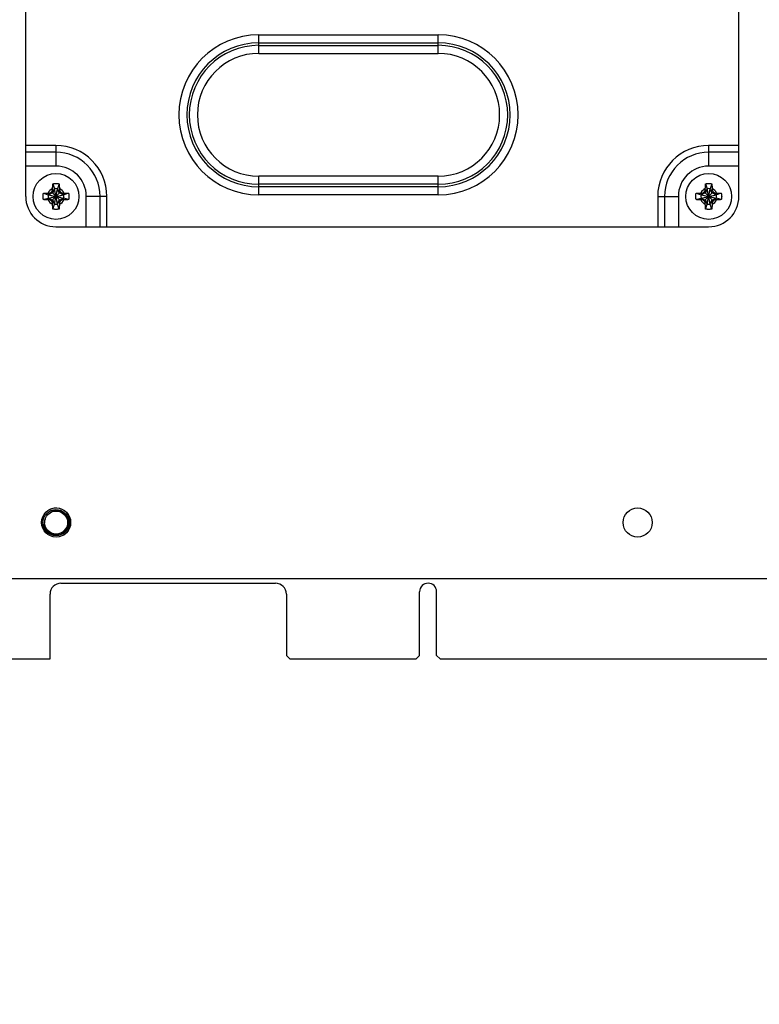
# Model space of a CAD drawing. Header units: inches. Extents: x 0.2 to 16.8, y 0.1 to 10.8.
# Tile 10 of 23: x 7.3 to 9.2, y 2.5 to 5. Entities that reach past the tile are written whole.
import ezdxf

# ---------------------------------------------------------------- set-up
doc = ezdxf.new("R2010")
doc.units = ezdxf.units.IN
doc.header["$LTSCALE"] = 0.935
doc.header["$MEASUREMENT"] = 0
doc.layers.get('0').update_dxf_attribs({"linetype": 'CONTINUOUS'})
doc.layers.add('DIMENSIONS', color=7, linetype='CONTINUOUS')
doc.styles.get("Standard").update_dxf_attribs({"font": 'txt', "width": 0.8})
doc.dimstyles.new('DIMSTYLE_1', dxfattribs={"dimtxt": 0.125, "dimasz": 0.18, "dimexe": 0.18, "dimexo": 0.0625, "dimgap": 0.09, "dimtad": 0, "dimtih": 1, "dimtoh": 1, "dimdec": 3, "dimlfac": 1.666667, "dimzin": 4, "dimdsep": 46, "dimtxsty": 'STANDARD', "dimblk": '_FILLED', "dimblk1": '_FILLED', "dimblk2": '_FILLED', "dimcen": 0.09, "dimadec": 0, "dimazin": 0, "dimtp": 0.01, "dimtm": 0.01, "dimtfac": 1, "dimtdec": 3, "dimtofl": 0, "dimtmove": 0, "dimatfit": 3, "dimldrblk": '_FILLED', "dimfxl": 1, "dimtolj": 1, "dimtzin": 4, "dimarcsym": 0})

# ---------------------------------------------------------------- blocks, each defined once
blk = doc.blocks.new('_FILLED')
at = {"color": 0, "linetype": 'BYBLOCK'}
blk.add_solid([(0, 0), (-1, 0.174), (-1, -0.174)], dxfattribs=at)
blk = doc.blocks.new('*D5')
at = {"layer": 'DIMENSIONS', "color": 2, "linetype": 'CONTINUOUS'}
for p, q in [((6.7927, 3.7651), (6.7927, 2.0484)), ((6.9542, 3.0986), (6.9542, 2.0484)), ((6.7927, 2.1734), (6.4327, 2.1734)), ((6.9542, 2.1734), (7.2733, 2.1734))]:
    blk.add_line(p, q, dxfattribs=at)
at = {"layer": 'DIMENSIONS', "color": 2, "linetype": 'CONTINUOUS', "xscale": 0.18, "yscale": 0.18, "zscale": 0.18}
blk.add_blockref('_FILLED', (6.7927, 2.1734), dxfattribs=at)
at = {"layer": 'DIMENSIONS', "color": 2, "linetype": 'CONTINUOUS', "xscale": 0.18, "yscale": 0.18, "zscale": 0.18, "rotation": 180}
blk.add_blockref('_FILLED', (6.9542, 2.1734), dxfattribs=at)
at = {"layer": 'DIMENSIONS', "color": 2, "linetype": 'CONTINUOUS', "width": 0.8}
for s, p in [('2X ', (7.3358, 2.1109)), ('.269', (7.6358, 2.1109)), ('[', (8.1608, 2.1109)), ('6.84', (8.2608, 2.1109)), (']', (8.6608, 2.1109))]:
    blk.add_text(s, height=0.125, dxfattribs=at).set_placement(p)

msp = doc.modelspace()

# ---------------------------------------------------------------- linework, layer by layer
at = {"color": 7, "linetype": 'CONTINUOUS'}
for p, q in [((7.27318, 4.57867), (7.27318, 5.69467)), ((9.10918, 4.57867), (9.10918, 5.69467)), ((7.87318, 4.94672), (7.87318, 4.99452)), ((7.87318, 4.99452), (8.33518, 4.99452)), ((8.33518, 4.94672), (8.33518, 4.99452)), ((7.87318, 4.97374), (8.33518, 4.97374)), ((7.87318, 4.9675), (8.33518, 4.9675)), ((7.87318, 4.94672), (8.33518, 4.94672)), ((7.35118, 4.70971), (7.27318, 4.70971)), ((7.35118, 4.69226), (7.27318, 4.69226)), ((7.35118, 4.70971), (7.35118, 4.65667)), ((9.03118, 4.70971), (9.03118, 4.65667)), ((9.10918, 4.70971), (9.03118, 4.70971)), ((9.10918, 4.69226), (9.03118, 4.69226)), ((7.35118, 4.65667), (7.27318, 4.65667)), ((9.10918, 4.65667), (9.03118, 4.65667)), ((7.87318, 4.58281), (7.87318, 4.63062)), ((8.33518, 4.63062), (7.87318, 4.63062)), ((8.33518, 4.58281), (8.33518, 4.63062)), ((7.31882, 4.58685), (7.33141, 4.5828)), ((7.34193, 4.58792), (7.33306, 4.5828)), ((7.33306, 4.5828), (7.33536, 4.5875)), ((7.33977, 4.56726), (7.36259, 4.59008)), ((7.33977, 4.59008), (7.36259, 4.56726)), ((7.34704, 4.59678), (7.34193, 4.58792)), ((7.34235, 4.59449), (7.34704, 4.59678)), ((7.343, 4.61102), (7.34704, 4.59844)), ((7.34704, 4.59844), (7.34704, 4.59678)), ((7.34704, 4.5589), (7.35531, 4.59844)), ((7.35531, 4.5589), (7.34704, 4.59844)), ((7.34704, 4.56055), (7.35531, 4.59678)), ((7.35531, 4.56055), (7.34704, 4.59678)), ((7.35936, 4.61102), (7.35531, 4.59844)), ((7.35531, 4.59678), (7.35531, 4.59844)), ((7.36043, 4.58792), (7.35531, 4.59678)), ((7.35531, 4.59678), (7.36001, 4.59449)), ((7.36929, 4.5828), (7.36043, 4.58792)), ((7.367, 4.5875), (7.36929, 4.5828)), ((7.38353, 4.58685), (7.37095, 4.5828)), ((8.33518, 4.60983), (7.87318, 4.60983)), ((8.33518, 4.6036), (7.87318, 4.6036)), ((8.999, 4.58685), (9.01159, 4.5828)), ((9.02211, 4.58792), (9.01324, 4.5828)), ((9.01324, 4.5828), (9.01554, 4.5875)), ((9.01995, 4.56726), (9.04277, 4.59008)), ((9.01995, 4.59008), (9.04277, 4.56726)), ((9.02722, 4.59678), (9.02211, 4.58792)), ((9.02253, 4.59449), (9.02722, 4.59678)), ((9.02318, 4.61102), (9.02722, 4.59844)), ((9.02722, 4.59844), (9.02722, 4.59678)), ((9.02722, 4.5589), (9.03549, 4.59844)), ((9.03549, 4.5589), (9.02722, 4.59844)), ((9.02722, 4.56055), (9.03549, 4.59678)), ((9.03549, 4.56055), (9.02722, 4.59678)), ((9.03954, 4.61102), (9.03549, 4.59844)), ((9.03549, 4.59678), (9.03549, 4.59844)), ((9.04061, 4.58792), (9.03549, 4.59678)), ((9.03549, 4.59678), (9.04019, 4.59449)), ((9.04947, 4.5828), (9.04061, 4.58792)), ((9.04718, 4.5875), (9.04947, 4.5828)), ((9.06371, 4.58685), (9.05113, 4.5828)), ((7.31882, 4.57049), (7.33141, 4.57453)), ((7.33141, 4.5828), (7.37095, 4.57453)), ((7.33306, 4.5828), (7.33141, 4.5828)), ((7.33141, 4.57453), (7.37095, 4.5828)), ((7.33141, 4.57453), (7.33306, 4.57453)), ((7.33306, 4.5828), (7.36929, 4.57453)), ((7.33306, 4.57453), (7.36929, 4.5828)), ((7.33536, 4.56984), (7.33306, 4.57453)), ((7.33306, 4.57453), (7.34193, 4.56942)), ((7.34193, 4.56942), (7.34704, 4.56055)), ((7.34704, 4.56055), (7.34235, 4.56285)), ((7.35531, 4.56055), (7.36043, 4.56942)), ((7.36001, 4.56285), (7.35531, 4.56055)), ((7.36043, 4.56942), (7.36929, 4.57453)), ((7.367, 4.56984), (7.36929, 4.57453)), ((7.37095, 4.5828), (7.36929, 4.5828)), ((7.36929, 4.57453), (7.37095, 4.57453)), ((7.38353, 4.57049), (7.37095, 4.57453)), ((7.42918, 4.50067), (7.42918, 4.57867)), ((7.48222, 4.57867), (7.42918, 4.57867)), ((7.46477, 4.50067), (7.46477, 4.57867)), ((7.48222, 4.50067), (7.48222, 4.57867)), ((8.33518, 4.58281), (7.87318, 4.58281)), ((8.90014, 4.57867), (8.90014, 4.50067)), ((8.90014, 4.57867), (8.95318, 4.57867)), ((8.91758, 4.57867), (8.91758, 4.50067)), ((8.95318, 4.57867), (8.95318, 4.50067)), ((8.999, 4.57049), (9.01159, 4.57453)), ((9.01159, 4.5828), (9.05113, 4.57453)), ((9.01324, 4.5828), (9.01159, 4.5828)), ((9.01159, 4.57453), (9.05113, 4.5828)), ((9.01159, 4.57453), (9.01324, 4.57453)), ((9.01324, 4.5828), (9.04947, 4.57453)), ((9.01324, 4.57453), (9.04947, 4.5828)), ((9.01554, 4.56984), (9.01324, 4.57453)), ((9.01324, 4.57453), (9.02211, 4.56942)), ((9.02211, 4.56942), (9.02722, 4.56055)), ((9.02722, 4.56055), (9.02253, 4.56285)), ((9.03549, 4.56055), (9.04061, 4.56942)), ((9.04019, 4.56285), (9.03549, 4.56055)), ((9.04061, 4.56942), (9.04947, 4.57453)), ((9.04718, 4.56984), (9.04947, 4.57453)), ((9.05113, 4.5828), (9.04947, 4.5828)), ((9.04947, 4.57453), (9.05113, 4.57453)), ((9.06371, 4.57049), (9.05113, 4.57453)), ((7.343, 4.54631), (7.34704, 4.5589)), ((7.34704, 4.56055), (7.34704, 4.5589)), ((7.35531, 4.5589), (7.35531, 4.56055)), ((7.35936, 4.54631), (7.35531, 4.5589)), ((9.02318, 4.54631), (9.02722, 4.5589)), ((9.02722, 4.56055), (9.02722, 4.5589)), ((9.03549, 4.5589), (9.03549, 4.56055)), ((9.03954, 4.54631), (9.03549, 4.5589)), ((7.35118, 4.50067), (9.03118, 4.50067)), ((6.96916, 3.59527), (10.50916, 3.59527)), ((6.96924, 3.59542), (10.50924, 3.59542)), ((7.36404, 3.58342), (7.91604, 3.58342)), ((7.33584, 3.38842), (7.33584, 3.55522)), ((7.94424, 3.55522), (7.94424, 3.39742)), ((8.28714, 3.39742), (8.28714, 3.56152)), ((8.33094, 3.39742), (8.33094, 3.56152)), ((7.95324, 3.38842), (7.94424, 3.39742)), ((8.27814, 3.38842), (8.28714, 3.39742)), ((8.33994, 3.38842), (8.33094, 3.39742)), ((6.98124, 3.38842), (7.33584, 3.38842)), ((7.95324, 3.38842), (8.27814, 3.38842)), ((8.33994, 3.38842), (9.41814, 3.38842))]:
    msp.add_line(p, q, dxfattribs=at)
for centre, radius in [((7.35118, 4.57867), 0.05906), ((9.03136, 4.57867), 0.05906), ((7.35144, 3.73942), 0.0375), ((8.84844, 3.73942), 0.0375), ((7.35118, 3.73927), 0.0336), ((7.35144, 3.73942), 0.02953)]:
    msp.add_circle(centre, radius, dxfattribs=at)
for centre, radius, start, end in [((7.87318, 4.78867), 0.20586, 90, 270), ((8.33518, 4.78867), 0.20586, 270, 90), ((7.87318, 4.78867), 0.18507, 90, 270), ((7.87318, 4.78867), 0.17884, 90, 270), ((8.33518, 4.78867), 0.18507, 270, 90), ((8.33518, 4.78867), 0.17884, 270, 90), ((7.87318, 4.78867), 0.15805, 90, 270), ((8.33518, 4.78867), 0.15805, 270, 90), ((7.35118, 4.57867), 0.13104, 0, 90), ((7.35118, 4.57867), 0.11359, 0, 90), ((9.03118, 4.57867), 0.13104, 90, 180), ((9.03118, 4.57867), 0.11359, 90, 180), ((7.35118, 4.57867), 0.078, 0, 90), ((9.03118, 4.57867), 0.078, 90, 180), ((7.35118, 4.57867), 0.02193, 113.44647, 156.55353), ((7.35118, 4.57867), 0.0202, 78.18933, 101.81067), ((7.35118, 4.57867), 0.02193, 23.44647, 66.55353), ((9.03136, 4.57867), 0.02193, 113.44647, 156.55353), ((9.03136, 4.57867), 0.0202, 78.18933, 101.81067), ((9.03136, 4.57867), 0.02193, 23.44647, 66.55353), ((7.35118, 4.57867), 0.078, 180, 270), ((7.35118, 4.57867), 0.0202, 168.18933, 191.81067), ((7.35118, 4.57867), 0.02193, 203.44647, 246.55353), ((7.35118, 4.57867), 0.02193, 293.44647, 336.55353), ((7.35118, 4.57867), 0.0202, 348.18933, 11.81067), ((9.03136, 4.57867), 0.0202, 168.18933, 191.81067), ((9.03136, 4.57867), 0.02193, 203.44647, 246.55353), ((9.03118, 4.57867), 0.078, 270, 360), ((9.03136, 4.57867), 0.02193, 293.44647, 336.55353), ((9.03136, 4.57867), 0.0202, 348.18933, 11.81067), ((7.35118, 4.57867), 0.0202, 258.18933, 281.81067), ((9.03136, 4.57867), 0.0202, 258.18933, 281.81067), ((7.35118, 3.73927), 0.0375, 301.21955, 119.98439), ((7.35144, 3.73942), 0.03189, 200.1381, 84.26372), ((7.35685, 3.73522), 0.036, 80.00263, 124.95126), ((7.35685, 3.73522), 0.036, 159.4097, 209.07772), ((7.36404, 3.55522), 0.0282, 90, 180), ((7.91604, 3.55522), 0.0282, 0, 90), ((8.30904, 3.56152), 0.0219, 0, 180)]:
    msp.add_arc(centre, radius, start, end, dxfattribs=at)
for points, knots in [([(7.343, 4.61102), (7.34338, 4.61112), (7.34415, 4.6113), (7.3453, 4.61153), (7.34647, 4.61171), (7.34764, 4.61186), (7.34882, 4.61196), (7.35, 4.61203), (7.35118, 4.61205), (7.35236, 4.61203), (7.35354, 4.61196), (7.35471, 4.61186), (7.35588, 4.61171), (7.35705, 4.61153), (7.35821, 4.6113), (7.35898, 4.61112), (7.35936, 4.61102)], [0, 0, 0, 0, 0.0714283, 0.1428566, 0.2142852, 0.2857138, 0.3571425, 0.4285712, 0.5, 0.5714288, 0.6428575, 0.7142862, 0.7857148, 0.8571434, 0.9285717, 1, 1, 1, 1]), ([(9.02318, 4.61102), (9.02356, 4.61112), (9.02433, 4.6113), (9.02548, 4.61153), (9.02665, 4.61171), (9.02782, 4.61186), (9.029, 4.61196), (9.03018, 4.61203), (9.03136, 4.61205), (9.03254, 4.61203), (9.03372, 4.61196), (9.03489, 4.61186), (9.03606, 4.61171), (9.03723, 4.61153), (9.03839, 4.6113), (9.03916, 4.61112), (9.03954, 4.61102)], [0, 0, 0, 0, 0.0714283, 0.1428566, 0.2142852, 0.2857138, 0.3571425, 0.4285712, 0.5, 0.5714288, 0.6428575, 0.7142862, 0.7857148, 0.8571434, 0.9285717, 1, 1, 1, 1]), ([(7.31781, 4.57867), (7.31781, 4.57906), (7.31782, 4.57985), (7.31788, 4.58103), (7.31799, 4.5822), (7.31813, 4.58337), (7.31832, 4.58454), (7.31855, 4.5857), (7.31873, 4.58647), (7.31882, 4.58685)], [0, 0, 0, 0, 0.1428588, 0.2857114, 0.4285757, 0.5714259, 0.71429, 0.857142, 1, 1, 1, 1]), ([(7.31882, 4.58685), (7.31926, 4.58687), (7.32014, 4.58693), (7.32149, 4.58701), (7.32285, 4.58708), (7.32422, 4.58714), (7.32555, 4.5872), (7.32681, 4.58725), (7.32799, 4.5873), (7.32908, 4.58733), (7.33009, 4.58737), (7.33074, 4.58738), (7.33106, 4.58739)], [0, 0, 0, 0, 0.1066423, 0.2171959, 0.3296411, 0.4418773, 0.5515771, 0.6557475, 0.7519173, 0.8405428, 0.9228194, 1, 1, 1, 1]), ([(7.33106, 4.58739), (7.33139, 4.5874), (7.33202, 4.58742), (7.33294, 4.58744), (7.3338, 4.58746), (7.33459, 4.58748), (7.33511, 4.58749), (7.33536, 4.5875)], [0, 0, 0, 0, 0.2299253, 0.4428538, 0.6408061, 0.8258295, 1, 1, 1, 1]), ([(7.33536, 4.5875), (7.33554, 4.58761), (7.33591, 4.58782), (7.33647, 4.58815), (7.33702, 4.58847), (7.33757, 4.58879), (7.33812, 4.58911), (7.33867, 4.58944), (7.33922, 4.58976), (7.33958, 4.58997), (7.33977, 4.59008)], [0, 0, 0, 0, 0.1266375, 0.2522775, 0.3772069, 0.5017084, 0.6260525, 0.7504308, 0.8750222, 1, 1, 1, 1]), ([(7.33977, 4.59008), (7.33988, 4.59026), (7.34009, 4.59063), (7.34041, 4.59118), (7.34073, 4.59173), (7.34105, 4.59228), (7.34137, 4.59283), (7.3417, 4.59338), (7.34202, 4.59393), (7.34224, 4.5943), (7.34235, 4.59449)], [0, 0, 0, 0, 0.1249812, 0.249575, 0.3739548, 0.4983, 0.6228015, 0.7477293, 0.8733664, 1, 1, 1, 1]), ([(7.34235, 4.59449), (7.34235, 4.59474), (7.34236, 4.59525), (7.34238, 4.59606), (7.3424, 4.59691), (7.34243, 4.59783), (7.34244, 4.59846), (7.34245, 4.59879)], [0, 0, 0, 0, 0.1749949, 0.3604938, 0.5585088, 0.7710246, 1, 1, 1, 1]), ([(7.34245, 4.59879), (7.34246, 4.5991), (7.34248, 4.59974), (7.34251, 4.60073), (7.34255, 4.60179), (7.34259, 4.60295), (7.34264, 4.60419), (7.3427, 4.60552), (7.34276, 4.6069), (7.34284, 4.60829), (7.34291, 4.60967), (7.34297, 4.61058), (7.343, 4.61102)], [0, 0, 0, 0, 0.0763278, 0.1568481, 0.2432053, 0.3369839, 0.4391958, 0.5483589, 0.6620583, 0.777248, 0.8908715, 1, 1, 1, 1]), ([(7.35936, 4.61102), (7.35938, 4.61059), (7.35944, 4.6097), (7.35952, 4.60836), (7.35959, 4.60699), (7.35965, 4.60563), (7.35971, 4.6043), (7.35976, 4.60303), (7.35981, 4.60185), (7.35984, 4.60076), (7.35988, 4.59975), (7.35989, 4.5991), (7.3599, 4.59879)], [0, 0, 0, 0, 0.1066423, 0.2171959, 0.3296411, 0.4418773, 0.5515771, 0.6557475, 0.7519173, 0.8405428, 0.9228194, 1, 1, 1, 1]), ([(7.3599, 4.59879), (7.35991, 4.59846), (7.35993, 4.59782), (7.35995, 4.5969), (7.35997, 4.59605), (7.35999, 4.59525), (7.36, 4.59474), (7.36001, 4.59449)], [0, 0, 0, 0, 0.2299253, 0.4428538, 0.6408061, 0.8258295, 1, 1, 1, 1]), ([(7.36001, 4.59449), (7.36012, 4.5943), (7.36033, 4.59393), (7.36066, 4.59338), (7.36098, 4.59283), (7.3613, 4.59228), (7.36162, 4.59173), (7.36195, 4.59118), (7.36227, 4.59063), (7.36248, 4.59026), (7.36259, 4.59008)], [0, 0, 0, 0, 0.1266371, 0.2522768, 0.3772061, 0.5017075, 0.6260518, 0.7504303, 0.8750219, 1, 1, 1, 1]), ([(7.36259, 4.59008), (7.36277, 4.58997), (7.36314, 4.58976), (7.36369, 4.58944), (7.36424, 4.58911), (7.36479, 4.58879), (7.36534, 4.58847), (7.36589, 4.58815), (7.36644, 4.58782), (7.36681, 4.58761), (7.367, 4.5875)], [0, 0, 0, 0, 0.1249809, 0.2495744, 0.3739541, 0.4982993, 0.6228007, 0.7477287, 0.873366, 1, 1, 1, 1]), ([(7.367, 4.5875), (7.36725, 4.58749), (7.36776, 4.58748), (7.36857, 4.58746), (7.36942, 4.58744), (7.37034, 4.58742), (7.37097, 4.5874), (7.3713, 4.58739)], [0, 0, 0, 0, 0.1749949, 0.3604938, 0.5585088, 0.7710246, 1, 1, 1, 1]), ([(7.3713, 4.58739), (7.37161, 4.58738), (7.37225, 4.58737), (7.37324, 4.58734), (7.3743, 4.5873), (7.37546, 4.58726), (7.3767, 4.58721), (7.37803, 4.58715), (7.37941, 4.58708), (7.3808, 4.58701), (7.38218, 4.58693), (7.38309, 4.58688), (7.38353, 4.58685)], [0, 0, 0, 0, 0.0763278, 0.1568481, 0.2432053, 0.3369839, 0.4391958, 0.5483589, 0.6620583, 0.777248, 0.8908715, 1, 1, 1, 1]), ([(7.38353, 4.58685), (7.38363, 4.58647), (7.38381, 4.5857), (7.38404, 4.58454), (7.38422, 4.58337), (7.38437, 4.5822), (7.38447, 4.58103), (7.38454, 4.57985), (7.38455, 4.57906), (7.38455, 4.57867)], [0, 0, 0, 0, 0.1428581, 0.28571, 0.4285741, 0.5714243, 0.7142886, 0.8571412, 1, 1, 1, 1]), ([(8.99799, 4.57867), (8.99799, 4.57906), (8.998, 4.57985), (8.99806, 4.58103), (8.99817, 4.5822), (8.99831, 4.58337), (8.9985, 4.58454), (8.99873, 4.5857), (8.99891, 4.58647), (8.999, 4.58685)], [0, 0, 0, 0, 0.1428588, 0.2857114, 0.4285757, 0.5714259, 0.71429, 0.857142, 1, 1, 1, 1]), ([(8.999, 4.58685), (8.99944, 4.58687), (9.00032, 4.58693), (9.00167, 4.58701), (9.00303, 4.58708), (9.0044, 4.58714), (9.00573, 4.5872), (9.00699, 4.58725), (9.00817, 4.5873), (9.00926, 4.58733), (9.01027, 4.58737), (9.01092, 4.58738), (9.01124, 4.58739)], [0, 0, 0, 0, 0.1066423, 0.2171959, 0.3296411, 0.4418773, 0.5515771, 0.6557475, 0.7519173, 0.8405428, 0.9228194, 1, 1, 1, 1]), ([(9.01124, 4.58739), (9.01157, 4.5874), (9.0122, 4.58742), (9.01312, 4.58744), (9.01398, 4.58746), (9.01477, 4.58748), (9.01529, 4.58749), (9.01554, 4.5875)], [0, 0, 0, 0, 0.2299253, 0.4428538, 0.6408061, 0.8258295, 1, 1, 1, 1]), ([(9.01554, 4.5875), (9.01572, 4.58761), (9.01609, 4.58782), (9.01665, 4.58815), (9.0172, 4.58847), (9.01775, 4.58879), (9.0183, 4.58911), (9.01885, 4.58944), (9.0194, 4.58976), (9.01976, 4.58997), (9.01995, 4.59008)], [0, 0, 0, 0, 0.1266375, 0.2522775, 0.3772069, 0.5017084, 0.6260525, 0.7504308, 0.8750222, 1, 1, 1, 1]), ([(9.01995, 4.59008), (9.02006, 4.59026), (9.02027, 4.59063), (9.02059, 4.59118), (9.02091, 4.59173), (9.02123, 4.59228), (9.02155, 4.59283), (9.02188, 4.59338), (9.0222, 4.59393), (9.02242, 4.5943), (9.02253, 4.59449)], [0, 0, 0, 0, 0.1249812, 0.249575, 0.3739548, 0.4983, 0.6228015, 0.7477293, 0.8733664, 1, 1, 1, 1]), ([(9.02253, 4.59449), (9.02253, 4.59474), (9.02254, 4.59525), (9.02256, 4.59606), (9.02258, 4.59691), (9.02261, 4.59783), (9.02262, 4.59846), (9.02263, 4.59879)], [0, 0, 0, 0, 0.1749949, 0.3604938, 0.5585088, 0.7710246, 1, 1, 1, 1]), ([(9.02263, 4.59879), (9.02264, 4.5991), (9.02266, 4.59974), (9.02269, 4.60073), (9.02273, 4.60179), (9.02277, 4.60295), (9.02282, 4.60419), (9.02288, 4.60552), (9.02294, 4.6069), (9.02302, 4.60829), (9.02309, 4.60967), (9.02315, 4.61058), (9.02318, 4.61102)], [0, 0, 0, 0, 0.0763278, 0.1568481, 0.2432053, 0.3369839, 0.4391958, 0.5483589, 0.6620583, 0.777248, 0.8908715, 1, 1, 1, 1]), ([(9.03954, 4.61102), (9.03956, 4.61059), (9.03962, 4.6097), (9.0397, 4.60836), (9.03977, 4.60699), (9.03983, 4.60563), (9.03989, 4.6043), (9.03994, 4.60303), (9.03999, 4.60185), (9.04002, 4.60076), (9.04006, 4.59975), (9.04007, 4.5991), (9.04008, 4.59879)], [0, 0, 0, 0, 0.1066423, 0.2171959, 0.3296411, 0.4418773, 0.5515771, 0.6557475, 0.7519173, 0.8405428, 0.9228194, 1, 1, 1, 1]), ([(9.04008, 4.59879), (9.04009, 4.59846), (9.04011, 4.59782), (9.04013, 4.5969), (9.04015, 4.59605), (9.04017, 4.59525), (9.04018, 4.59474), (9.04019, 4.59449)], [0, 0, 0, 0, 0.2299253, 0.4428538, 0.6408061, 0.8258295, 1, 1, 1, 1]), ([(9.04019, 4.59449), (9.0403, 4.5943), (9.04051, 4.59393), (9.04084, 4.59338), (9.04116, 4.59283), (9.04148, 4.59228), (9.0418, 4.59173), (9.04213, 4.59118), (9.04245, 4.59063), (9.04266, 4.59026), (9.04277, 4.59008)], [0, 0, 0, 0, 0.1266371, 0.2522768, 0.3772061, 0.5017075, 0.6260518, 0.7504303, 0.8750219, 1, 1, 1, 1]), ([(9.04277, 4.59008), (9.04295, 4.58997), (9.04332, 4.58976), (9.04387, 4.58944), (9.04442, 4.58911), (9.04497, 4.58879), (9.04552, 4.58847), (9.04607, 4.58815), (9.04662, 4.58782), (9.04699, 4.58761), (9.04718, 4.5875)], [0, 0, 0, 0, 0.1249809, 0.2495744, 0.3739541, 0.4982993, 0.6228007, 0.7477287, 0.873366, 1, 1, 1, 1]), ([(9.04718, 4.5875), (9.04743, 4.58749), (9.04794, 4.58748), (9.04875, 4.58746), (9.0496, 4.58744), (9.05052, 4.58742), (9.05115, 4.5874), (9.05148, 4.58739)], [0, 0, 0, 0, 0.1749949, 0.3604938, 0.5585088, 0.7710246, 1, 1, 1, 1]), ([(9.05148, 4.58739), (9.05179, 4.58738), (9.05243, 4.58737), (9.05342, 4.58734), (9.05448, 4.5873), (9.05564, 4.58726), (9.05688, 4.58721), (9.05821, 4.58715), (9.05959, 4.58708), (9.06098, 4.58701), (9.06236, 4.58693), (9.06327, 4.58688), (9.06371, 4.58685)], [0, 0, 0, 0, 0.0763278, 0.1568481, 0.2432053, 0.3369839, 0.4391958, 0.5483589, 0.6620583, 0.777248, 0.8908715, 1, 1, 1, 1]), ([(9.06371, 4.58685), (9.06381, 4.58647), (9.06399, 4.5857), (9.06422, 4.58454), (9.0644, 4.58337), (9.06455, 4.5822), (9.06465, 4.58103), (9.06472, 4.57985), (9.06473, 4.57906), (9.06473, 4.57867)], [0, 0, 0, 0, 0.1428581, 0.28571, 0.4285741, 0.5714243, 0.7142886, 0.8571412, 1, 1, 1, 1]), ([(7.31882, 4.57049), (7.31873, 4.57087), (7.31855, 4.57164), (7.31832, 4.57279), (7.31813, 4.57396), (7.31799, 4.57513), (7.31788, 4.57631), (7.31782, 4.57749), (7.31781, 4.57827), (7.31781, 4.57867)], [0, 0, 0, 0, 0.1428581, 0.28571, 0.4285741, 0.5714243, 0.7142886, 0.8571412, 1, 1, 1, 1]), ([(7.33106, 4.56994), (7.33075, 4.56995), (7.33011, 4.56997), (7.32912, 4.57), (7.32805, 4.57004), (7.3269, 4.57008), (7.32565, 4.57013), (7.32433, 4.57019), (7.32295, 4.57025), (7.32155, 4.57033), (7.32018, 4.5704), (7.31927, 4.57046), (7.31882, 4.57049)], [0, 0, 0, 0, 0.0763278, 0.1568481, 0.2432053, 0.3369839, 0.4391958, 0.5483589, 0.6620583, 0.777248, 0.8908715, 1, 1, 1, 1]), ([(7.33536, 4.56984), (7.33511, 4.56984), (7.33459, 4.56985), (7.33379, 4.56987), (7.33294, 4.56989), (7.33202, 4.56992), (7.33139, 4.56993), (7.33106, 4.56994)], [0, 0, 0, 0, 0.1749949, 0.3604938, 0.5585088, 0.7710246, 1, 1, 1, 1]), ([(7.33977, 4.56726), (7.33958, 4.56737), (7.33922, 4.56758), (7.33867, 4.5679), (7.33812, 4.56822), (7.33757, 4.56854), (7.33702, 4.56886), (7.33647, 4.56919), (7.33591, 4.56951), (7.33554, 4.56973), (7.33536, 4.56984)], [0, 0, 0, 0, 0.1249812, 0.249575, 0.3739548, 0.4983, 0.6228015, 0.7477293, 0.8733664, 1, 1, 1, 1]), ([(7.34235, 4.56285), (7.34224, 4.56303), (7.34202, 4.5634), (7.3417, 4.56396), (7.34137, 4.56451), (7.34105, 4.56506), (7.34073, 4.56561), (7.34041, 4.56616), (7.34009, 4.56671), (7.33988, 4.56707), (7.33977, 4.56726)], [0, 0, 0, 0, 0.1266375, 0.2522775, 0.3772069, 0.5017084, 0.6260526, 0.7504308, 0.8750222, 1, 1, 1, 1]), ([(7.34245, 4.55855), (7.34244, 4.55888), (7.34243, 4.55951), (7.3424, 4.56043), (7.34238, 4.56129), (7.34236, 4.56208), (7.34235, 4.5626), (7.34235, 4.56285)], [0, 0, 0, 0, 0.2299253, 0.4428538, 0.6408061, 0.8258295, 1, 1, 1, 1]), ([(7.36001, 4.56285), (7.36, 4.5626), (7.35999, 4.56208), (7.35997, 4.56128), (7.35995, 4.56043), (7.35993, 4.55951), (7.35991, 4.55888), (7.3599, 4.55855)], [0, 0, 0, 0, 0.1749949, 0.3604938, 0.5585088, 0.7710246, 1, 1, 1, 1]), ([(7.36259, 4.56726), (7.36248, 4.56707), (7.36227, 4.56671), (7.36195, 4.56616), (7.36162, 4.56561), (7.3613, 4.56506), (7.36098, 4.56451), (7.36066, 4.56396), (7.36033, 4.5634), (7.36012, 4.56303), (7.36001, 4.56285)], [0, 0, 0, 0, 0.1249809, 0.2495744, 0.3739541, 0.4982992, 0.6228007, 0.7477287, 0.873366, 1, 1, 1, 1]), ([(7.367, 4.56984), (7.36681, 4.56973), (7.36644, 4.56951), (7.36589, 4.56919), (7.36534, 4.56886), (7.36479, 4.56854), (7.36424, 4.56822), (7.36369, 4.5679), (7.36314, 4.56758), (7.36277, 4.56737), (7.36259, 4.56726)], [0, 0, 0, 0, 0.1266376, 0.2522776, 0.377207, 0.5017085, 0.6260527, 0.7504309, 0.8750222, 1, 1, 1, 1]), ([(7.3713, 4.56994), (7.37097, 4.56993), (7.37033, 4.56992), (7.36941, 4.56989), (7.36856, 4.56987), (7.36776, 4.56985), (7.36725, 4.56984), (7.367, 4.56984)], [0, 0, 0, 0, 0.2299252, 0.4428537, 0.6408061, 0.8258295, 1, 1, 1, 1]), ([(7.38353, 4.57049), (7.3831, 4.57046), (7.38221, 4.57041), (7.38087, 4.57033), (7.3795, 4.57026), (7.37814, 4.57019), (7.37681, 4.57013), (7.37554, 4.57008), (7.37436, 4.57004), (7.37327, 4.57), (7.37226, 4.56997), (7.37161, 4.56995), (7.3713, 4.56994)], [0, 0, 0, 0, 0.1066423, 0.2171959, 0.3296411, 0.4418773, 0.551577, 0.6557475, 0.7519173, 0.8405428, 0.9228194, 1, 1, 1, 1]), ([(7.38455, 4.57867), (7.38455, 4.57827), (7.38454, 4.57749), (7.38447, 4.57631), (7.38437, 4.57513), (7.38422, 4.57396), (7.38404, 4.57279), (7.38381, 4.57164), (7.38363, 4.57087), (7.38353, 4.57049)], [0, 0, 0, 0, 0.1428588, 0.2857114, 0.4285757, 0.5714259, 0.71429, 0.857142, 1, 1, 1, 1]), ([(8.999, 4.57049), (8.99891, 4.57087), (8.99873, 4.57164), (8.9985, 4.57279), (8.99831, 4.57396), (8.99817, 4.57513), (8.99806, 4.57631), (8.998, 4.57749), (8.99799, 4.57827), (8.99799, 4.57867)], [0, 0, 0, 0, 0.1428581, 0.28571, 0.4285741, 0.5714243, 0.7142886, 0.8571412, 1, 1, 1, 1]), ([(9.01124, 4.56994), (9.01093, 4.56995), (9.01029, 4.56997), (9.0093, 4.57), (9.00823, 4.57004), (9.00708, 4.57008), (9.00583, 4.57013), (9.00451, 4.57019), (9.00313, 4.57025), (9.00173, 4.57033), (9.00036, 4.5704), (8.99945, 4.57046), (8.999, 4.57049)], [0, 0, 0, 0, 0.0763278, 0.1568481, 0.2432053, 0.3369839, 0.4391958, 0.5483589, 0.6620583, 0.777248, 0.8908715, 1, 1, 1, 1]), ([(9.01554, 4.56984), (9.01529, 4.56984), (9.01477, 4.56985), (9.01397, 4.56987), (9.01312, 4.56989), (9.0122, 4.56992), (9.01157, 4.56993), (9.01124, 4.56994)], [0, 0, 0, 0, 0.1749949, 0.3604938, 0.5585088, 0.7710246, 1, 1, 1, 1]), ([(9.01995, 4.56726), (9.01976, 4.56737), (9.0194, 4.56758), (9.01885, 4.5679), (9.0183, 4.56822), (9.01775, 4.56854), (9.0172, 4.56886), (9.01665, 4.56919), (9.01609, 4.56951), (9.01572, 4.56973), (9.01554, 4.56984)], [0, 0, 0, 0, 0.1249812, 0.249575, 0.3739548, 0.4983, 0.6228015, 0.7477293, 0.8733664, 1, 1, 1, 1]), ([(9.02253, 4.56285), (9.02242, 4.56303), (9.0222, 4.5634), (9.02188, 4.56396), (9.02155, 4.56451), (9.02123, 4.56506), (9.02091, 4.56561), (9.02059, 4.56616), (9.02027, 4.56671), (9.02006, 4.56707), (9.01995, 4.56726)], [0, 0, 0, 0, 0.1266375, 0.2522775, 0.3772069, 0.5017084, 0.6260526, 0.7504308, 0.8750222, 1, 1, 1, 1]), ([(9.02263, 4.55855), (9.02262, 4.55888), (9.02261, 4.55951), (9.02258, 4.56043), (9.02256, 4.56129), (9.02254, 4.56208), (9.02253, 4.5626), (9.02253, 4.56285)], [0, 0, 0, 0, 0.2299253, 0.4428538, 0.6408061, 0.8258295, 1, 1, 1, 1]), ([(9.04019, 4.56285), (9.04018, 4.5626), (9.04017, 4.56208), (9.04015, 4.56128), (9.04013, 4.56043), (9.04011, 4.55951), (9.04009, 4.55888), (9.04008, 4.55855)], [0, 0, 0, 0, 0.1749949, 0.3604938, 0.5585088, 0.7710246, 1, 1, 1, 1]), ([(9.04277, 4.56726), (9.04266, 4.56707), (9.04245, 4.56671), (9.04213, 4.56616), (9.0418, 4.56561), (9.04148, 4.56506), (9.04116, 4.56451), (9.04084, 4.56396), (9.04051, 4.5634), (9.0403, 4.56303), (9.04019, 4.56285)], [0, 0, 0, 0, 0.1249809, 0.2495744, 0.3739541, 0.4982992, 0.6228007, 0.7477287, 0.873366, 1, 1, 1, 1]), ([(9.04718, 4.56984), (9.04699, 4.56973), (9.04662, 4.56951), (9.04607, 4.56919), (9.04552, 4.56886), (9.04497, 4.56854), (9.04442, 4.56822), (9.04387, 4.5679), (9.04332, 4.56758), (9.04295, 4.56737), (9.04277, 4.56726)], [0, 0, 0, 0, 0.1266376, 0.2522776, 0.377207, 0.5017085, 0.6260527, 0.7504309, 0.8750222, 1, 1, 1, 1]), ([(9.05148, 4.56994), (9.05115, 4.56993), (9.05051, 4.56992), (9.04959, 4.56989), (9.04874, 4.56987), (9.04794, 4.56985), (9.04743, 4.56984), (9.04718, 4.56984)], [0, 0, 0, 0, 0.2299252, 0.4428537, 0.6408061, 0.8258295, 1, 1, 1, 1]), ([(9.06371, 4.57049), (9.06328, 4.57046), (9.06239, 4.57041), (9.06105, 4.57033), (9.05968, 4.57026), (9.05832, 4.57019), (9.05699, 4.57013), (9.05572, 4.57008), (9.05454, 4.57004), (9.05345, 4.57), (9.05244, 4.56997), (9.05179, 4.56995), (9.05148, 4.56994)], [0, 0, 0, 0, 0.1066423, 0.2171959, 0.3296411, 0.4418773, 0.551577, 0.6557475, 0.7519173, 0.8405428, 0.9228194, 1, 1, 1, 1]), ([(9.06473, 4.57867), (9.06473, 4.57827), (9.06472, 4.57749), (9.06465, 4.57631), (9.06455, 4.57513), (9.0644, 4.57396), (9.06422, 4.57279), (9.06399, 4.57164), (9.06381, 4.57087), (9.06371, 4.57049)], [0, 0, 0, 0, 0.1428588, 0.2857114, 0.4285757, 0.5714259, 0.71429, 0.857142, 1, 1, 1, 1]), ([(7.343, 4.54631), (7.34297, 4.54675), (7.34292, 4.54763), (7.34284, 4.54898), (7.34277, 4.55034), (7.3427, 4.55171), (7.34264, 4.55304), (7.34259, 4.5543), (7.34255, 4.55548), (7.34251, 4.55657), (7.34248, 4.55758), (7.34246, 4.55823), (7.34245, 4.55855)], [0, 0, 0, 0, 0.1066423, 0.2171959, 0.3296411, 0.4418773, 0.5515771, 0.6557475, 0.7519173, 0.8405428, 0.9228194, 1, 1, 1, 1]), ([(7.35936, 4.54631), (7.35898, 4.54622), (7.35821, 4.54604), (7.35705, 4.54581), (7.35588, 4.54562), (7.35471, 4.54548), (7.35354, 4.54537), (7.35236, 4.54531), (7.35118, 4.54529), (7.35, 4.54531), (7.34882, 4.54537), (7.34764, 4.54548), (7.34647, 4.54562), (7.3453, 4.54581), (7.34415, 4.54604), (7.34338, 4.54622), (7.343, 4.54631)], [0, 0, 0, 0, 0.0714283, 0.1428566, 0.2142852, 0.2857138, 0.3571425, 0.4285712, 0.5, 0.5714288, 0.6428575, 0.7142862, 0.7857148, 0.8571434, 0.9285717, 1, 1, 1, 1]), ([(7.3599, 4.55855), (7.35989, 4.55824), (7.35988, 4.5576), (7.35985, 4.55661), (7.35981, 4.55554), (7.35977, 4.55439), (7.35972, 4.55314), (7.35966, 4.55182), (7.35959, 4.55044), (7.35952, 4.54904), (7.35944, 4.54767), (7.35939, 4.54676), (7.35936, 4.54631)], [0, 0, 0, 0, 0.0763278, 0.1568481, 0.2432053, 0.3369839, 0.4391958, 0.5483589, 0.6620583, 0.777248, 0.8908715, 1, 1, 1, 1]), ([(9.02318, 4.54631), (9.02315, 4.54675), (9.0231, 4.54763), (9.02302, 4.54898), (9.02295, 4.55034), (9.02288, 4.55171), (9.02282, 4.55304), (9.02277, 4.5543), (9.02273, 4.55548), (9.02269, 4.55657), (9.02266, 4.55758), (9.02264, 4.55823), (9.02263, 4.55855)], [0, 0, 0, 0, 0.1066423, 0.2171959, 0.3296411, 0.4418773, 0.5515771, 0.6557475, 0.7519173, 0.8405428, 0.9228194, 1, 1, 1, 1]), ([(9.03954, 4.54631), (9.03916, 4.54622), (9.03839, 4.54604), (9.03723, 4.54581), (9.03606, 4.54562), (9.03489, 4.54548), (9.03372, 4.54537), (9.03254, 4.54531), (9.03136, 4.54529), (9.03018, 4.54531), (9.029, 4.54537), (9.02782, 4.54548), (9.02665, 4.54562), (9.02548, 4.54581), (9.02433, 4.54604), (9.02356, 4.54622), (9.02318, 4.54631)], [0, 0, 0, 0, 0.0714283, 0.1428566, 0.2142852, 0.2857138, 0.3571425, 0.4285712, 0.5, 0.5714288, 0.6428575, 0.7142862, 0.7857148, 0.8571434, 0.9285717, 1, 1, 1, 1]), ([(9.04008, 4.55855), (9.04007, 4.55824), (9.04006, 4.5576), (9.04003, 4.55661), (9.03999, 4.55554), (9.03995, 4.55439), (9.0399, 4.55314), (9.03984, 4.55182), (9.03977, 4.55044), (9.0397, 4.54904), (9.03962, 4.54767), (9.03957, 4.54676), (9.03954, 4.54631)], [0, 0, 0, 0, 0.0763278, 0.1568481, 0.2432053, 0.3369839, 0.4391958, 0.5483589, 0.6620583, 0.777248, 0.8908715, 1, 1, 1, 1])]:
    msp.add_open_spline(points, degree=3, knots=knots, dxfattribs=at)

# ---------------------------------------------------------------- dimensions: what is measured, and where the dimension line sits
at = {"layer": 'DIMENSIONS', "color": 2, "linetype": 'CONTINUOUS'}
dim = msp.add_linear_dim(base=(6.79269, 2.1734), p1=(6.95424, 3.09858), p2=(6.79269, 3.76513), angle=180, text='2X <>', dimstyle='DIMSTYLE_1', dxfattribs=at)
dim.commit()
dim.dimension.update_dxf_attribs({"geometry": '*D5', "text_midpoint": (8.04829, 2.1734), "dimtype": 160})

doc.saveas('drawing.dxf')
